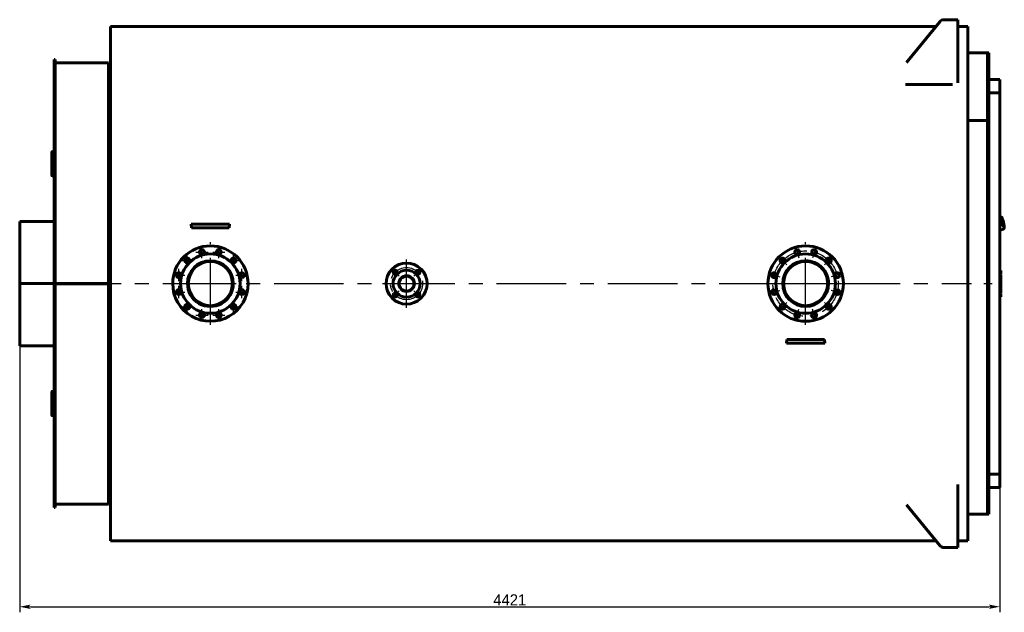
# Model space of a CAD drawing. Header units: millimetres. Extents: x 0 to 5310, y -175 to 841.
# Tile 6 of 6: x 4866 to 5310, y -148 to 119. Entities that reach past the tile are written whole.
import ezdxf

# ---------------------------------------------------------------- set-up
doc = ezdxf.new("R2010")
doc.units = ezdxf.units.MM
for name, pattern in [('CENTER_per13_scale0.480092', [24.38868, 15.242925, -3.048585, 3.048585, -3.048585]), ('CENTER_per1_scale0.118110', [6, 3.75, -0.75, 0.75, -0.75]), ('CENTER_per1_scale0.354331', [18, 11.25, -2.25, 2.25, -2.25]), ('CENTER_per1_scale0.433071', [22, 13.75, -2.75, 2.75, -2.75]), ('CENTER_per2_scale0.660433', [33.55, 20.96875, -4.19375, 4.19375, -4.19375]), ('CENTER_per4_scale0.910433', [46.25, 28.90625, -5.78125, 5.78125, -5.78125]), ('CENTER_per52_scale0.988093', [50.195122, 31.371951, -6.27439, 6.27439, -6.27439]), ('CENTER_per7_scale0.956130', [48.571429, 30.357143, -6.071429, 6.071429, -6.071429]), ('CENTER_per9_scale0.498175', [25.307274, 15.817046, -3.163409, 3.163409, -3.163409])]:
    doc.linetypes.add(name, pattern=pattern)
doc.styles.add('TextStyle_1', font='T-FLEX Type A.TTF', dxfattribs={"height": 5})
doc.dimstyles.new('DIM_ST_2', dxfattribs={"dimtxt": 5, "dimasz": 5, "dimexe": 2.5, "dimexo": 0, "dimtad": 1, "dimlfac": 10, "dimrnd": 0.01, "dimdsep": 46, "dimtxsty": 'TextStyle_1', "dimblk": 'Arrow_3_C7_Status', "dimcen": 0.09, "dimclrd": 7, "dimclre": 7, "dimclrt": 7, "dimazin": 0, "dimtfac": 1, "dimtdec": 0, "dimtmove": 0, "dimatfit": 0, "dimldrblk": 'NONE', "dimfxl": 1, "dimtvp": 1, "dimtolj": 1, "dimarcsym": 0})

# ---------------------------------------------------------------- blocks, each defined once
blk = doc.blocks.new('Arrow_3_C7_Status')
at = {"color": 7, "linetype": 'Continuous', "lineweight": 0}
blk.add_line((-1, 0), (-0.8, 0), dxfattribs=at)
at = {"color": 7}
blk.add_solid([(-1, -0.2), (0, 0), (-0.8, 0), (-1, 0.2)], dxfattribs=at)
blk = doc.blocks.new('*D13')
at = {"color": 7, "lineweight": -2}
for p, q in [((-222.04, -28), (-222.04, -148.22)), ((220.06, -85.99), (220.06, -148.22)), ((-217.04, -145.72), (215.06, -145.72))]:
    blk.add_line(p, q, dxfattribs=at)
at = {"layer": 'Defpoints', "color": 0}
for p in [(-222.04, -28), (220.06, -85.99), (220.06, -145.72)]:
    blk.add_point(p, dxfattribs=at)
at = {"color": 7, "lineweight": -2, "xscale": 5, "yscale": 5, "zscale": 5}
for p, rotation in [((-222.04, -145.72), 180), ((220.06, -145.72), 360)]:
    blk.add_blockref('Arrow_3_C7_Status', p, dxfattribs=dict(at, rotation=rotation))
at = {"color": 7, "insert": (-0.99, -142.6), "char_height": 5, "attachment_point": 5, "style": 'TextStyle_1'}
blk.add_mtext('\\A1;4421{\\H0.5x;\\S^ ;}', dxfattribs=at)
blk = doc.blocks.new('_None')
blk = doc.blocks.new('Проекция_4')
at = {"color": 7, "linetype": 'Continuous', "lineweight": 60}
for p, q in [((-181.037, -116), (-181.037, 116)), ((191.233, 116), (-181.037, 116)), ((178.0204, 99.6881), (192.9126, 118.0736)), ((198.663, 119), (194.8553, 119)), ((201.063, 119), (198.663, 119)), ((201.063, 119), (201.063, 90.5265)), ((205.563, 116), (201.063, 116)), ((205.563, 116), (205.563, -116)), ((214.463, 104), (205.563, 104)), ((214.463, 73.5391), (214.463, 104)), ((214.463, 104), (214.463, -104)), ((215.063, 104), (214.463, 104)), ((215.063, 104), (215.063, -104)), ((-206.537, 65.82), (-206.537, 101)), ((-206.037, 101), (-206.537, 101)), ((-206.037, 65.82), (-206.037, 101)), ((-182.037, 99.5), (-206.037, 99.5)), ((-182.037, 99.5), (-182.037, 0.0868)), ((-181.037, 99), (-182.037, 99)), ((177.463, 89.7717), (198.663, 89.7717)), ((215.063, 85.9869), (215.063, 91.9986)), ((215.063, 91.9986), (220.063, 91.9986)), ((220.063, 91.9986), (220.063, 85.9869)), ((220.063, 85.9869), (215.063, 85.9869)), ((220.063, 85.9869), (220.063, -85.9869)), ((205.563, 73.5391), (214.463, 73.5391)), ((205.563, 73.5391), (214.463, 73.5391)), ((214.463, 73.5391), (214.463, -104)), ((-206.537, 65.82), (-206.537, 64.0784)), ((-206.537, 59.0784), (-206.537, 64.0784)), ((-206.537, 64.0784), (-206.037, 64.0784)), ((-206.037, 65.82), (-206.037, 64.0784)), ((-206.037, 59.0784), (-206.037, 64.0784)), ((-207.537, 59.3626), (-207.537, 49.8085)), ((-206.537, 59.5448), (-207.037, 59.5448)), ((-206.537, 48.268), (-206.537, 59.0784)), ((-206.037, 48.268), (-206.037, 59.0784)), ((-207.537, 48.8709), (-207.537, 49.8085)), ((-207.037, 49.4919), (-206.537, 49.4919)), ((-207.037, 48.5603), (-206.537, 48.5603)), ((-206.537, 45.9912), (-206.537, 48.268)), ((-206.537, -45.9912), (-206.537, 45.9912)), ((-206.037, 48.268), (-206.037, 45.9912)), ((-206.037, -45.9912), (-206.037, 45.9912)), ((-222.037, 0.0024), (-222.037, 28)), ((-206.537, 28), (-222.037, 28)), ((-144.6669, 26.8), (-142.9035, 26.8)), ((-144.6669, 26.8), (-144.594, 25.2)), ((-142.9035, 26.8), (-129.1705, 26.8)), ((-129.1705, 26.8), (-127.407, 26.8)), ((-127.4799, 25.2), (-127.407, 26.8)), ((220.3358, 30.1814), (220.063, 30.1181)), ((220.063, 30.1158), (220.322, 30.1759)), ((220.322, 30.1759), (220.3364, 30.1788)), ((220.3674, 30.081), (220.3279, 30.123)), ((220.3701, 30.1832), (220.3358, 30.1814)), ((220.4007, 30.1676), (220.3696, 30.1613)), ((220.4792, 30.0821), (220.4007, 30.1676)), ((220.5072, 30.066), (220.4931, 30.0607)), ((220.5224, 30.0667), (220.5072, 30.066)), ((220.9963, 29.1541), (220.9979, 29.1544)), ((-144.594, 25.2), (-142.9035, 25.2)), ((-142.9035, 25.2), (-129.1705, 25.2)), ((-129.1705, 25.2), (-127.4799, 25.2)), ((220.063, 24.164), (221.6469, 24.5315)), ((220.063, 24.1671), (221.6293, 24.5306)), ((221.6283, 24.6361), (221.6113, 24.5809)), ((221.6293, 24.5306), (221.6463, 24.534)), ((221.6469, 24.5315), (221.6741, 24.5423)), ((221.6968, 24.571), (221.6656, 24.5647)), ((221.7296, 24.6824), (221.6968, 24.571)), ((221.7324, 24.7093), (221.7476, 24.71)), ((221.7476, 24.71), (221.7617, 24.7153)), ((220.483, 5.973), (220.063, 5.973)), ((220.483, 4.7128), (220.483, 5.973)), ((220.483, 4.1022), (220.483, 4.7128)), ((-222.037, 0.0024), (-222.037, 0.0024)), ((-222.037, 0.0024), (-206.537, 0.0024)), ((-222.037, 0.0024), (-206.537, 0.0024)), ((-182.037, 0.0868), (-206.037, 0.0868)), ((-182.037, 0.0864), (-206.037, 0.0864)), ((-182.037, 0.0864), (-182.037, 0.0868)), ((220.483, 4.1022), (220.063, 4.1022)), ((220.483, 4.101), (220.063, 4.101)), ((220.483, 4.0803), (220.063, 4.0803)), ((220.483, 3.8454), (220.063, 3.8454)), ((220.483, 2.8985), (220.063, 2.8985)), ((220.483, 2.703), (220.063, 2.703)), ((220.483, 2.6249), (220.063, 2.6249)), ((220.483, 1.7835), (220.063, 1.7835)), ((220.483, 0.9337), (220.063, 0.9337)), ((220.483, 4.0803), (220.483, 4.0819)), ((220.483, 2.8985), (220.483, 3.8454)), ((220.483, 2.703), (220.483, 2.8985)), ((220.483, 2.6266), (220.483, 2.7016)), ((220.483, 2.5838), (220.483, 2.6249)), ((220.483, 2.0235), (220.483, 2.5838)), ((220.483, 1.9604), (220.483, 2.0235)), ((220.483, 1.7555), (220.483, 1.9604)), ((220.483, 1.7434), (220.483, 1.7834)), ((220.483, 1.7488), (220.483, 1.7555)), ((220.483, 1.1801), (220.483, 1.7434)), ((220.483, 1.1184), (220.483, 1.1801)), ((220.483, 0.9424), (220.483, 1.1184)), ((220.483, 0.8528), (220.483, 0.9334)), ((220.483, 0.0777), (220.483, 0.8528)), ((220.483, -0.4617), (220.483, 0.0777)), ((-222.037, -28), (-222.037, -0.0024)), ((-222.037, -0.0024), (-222.037, -0.0024)), ((-222.037, -0.0024), (-206.537, -0.0024)), ((-222.037, -0.0024), (-206.537, -0.0024)), ((-182.037, -0.0864), (-206.037, -0.0864)), ((-182.037, -0.0868), (-206.037, -0.0868)), ((-182.037, -0.0868), (-182.037, -0.0864)), ((-182.037, -0.0868), (-182.037, -99.5)), ((220.483, -0.3597), (220.063, -0.3597)), ((220.483, -2.5663), (220.063, -2.5663)), ((220.483, -2.9171), (220.063, -2.9171)), ((220.483, -4.2283), (220.063, -4.2283)), ((220.483, -4.2283), (220.063, -4.2283)), ((220.483, -1.3077), (220.483, -0.36)), ((220.483, -2.5663), (220.483, -1.3077)), ((220.483, -2.9171), (220.483, -2.5663)), ((220.483, -4.2283), (220.483, -2.9171)), ((220.483, -4.2283), (220.483, -4.2283)), ((220.483, -4.5386), (220.063, -4.5386)), ((220.483, -5.5262), (220.063, -5.5262)), ((220.483, -6.027), (220.063, -6.027)), ((220.483, -5.5262), (220.483, -4.5386)), ((220.483, -6.027), (220.483, -5.5262)), ((123.906, -25.2), (123.8331, -26.8)), ((123.906, -25.2), (125.5965, -25.2)), ((125.5965, -25.2), (139.3295, -25.2)), ((139.3295, -25.2), (141.0201, -25.2)), ((141.093, -26.8), (141.0201, -25.2)), ((-222.037, -28), (-206.537, -28)), ((123.8331, -26.8), (125.5965, -26.8)), ((125.5965, -26.8), (139.3295, -26.8)), ((139.3295, -26.8), (141.093, -26.8)), ((-206.537, -48.5603), (-207.037, -48.5603)), ((-206.537, -48.268), (-206.537, -45.9912)), ((-206.537, -59.0784), (-206.537, -48.268)), ((-206.037, -45.9912), (-206.037, -48.268)), ((-206.037, -59.0784), (-206.037, -48.268)), ((-207.537, -48.8709), (-207.537, -49.8085)), ((-207.537, -49.8085), (-207.537, -59.3626)), ((-206.537, -49.4919), (-207.037, -49.4919)), ((-207.037, -59.5448), (-206.537, -59.5448)), ((-206.537, -64.0784), (-206.537, -59.0784)), ((-206.037, -64.0784), (-206.037, -59.0784)), ((-206.537, -65.82), (-206.537, -64.0784)), ((-206.537, -64.0784), (-206.037, -64.0784)), ((-206.537, -101), (-206.537, -65.82)), ((-206.037, -65.82), (-206.037, -64.0784)), ((-206.037, -101), (-206.037, -65.82)), ((215.063, -91.9986), (215.063, -85.9869)), ((215.063, -85.9869), (220.063, -85.9869)), ((220.063, -85.9869), (220.063, -91.9986)), ((201.063, -90.5265), (201.063, -119)), ((220.063, -91.9986), (215.063, -91.9986)), ((-206.537, -101), (-206.037, -101)), ((-206.037, -99.5), (-182.037, -99.5)), ((-182.037, -99), (-181.037, -99)), ((178.0204, -99.6881), (192.9126, -118.0736)), ((205.563, -104), (214.463, -104)), ((214.463, -104), (215.063, -104)), ((-181.037, -116), (191.233, -116)), ((198.663, -119), (194.8553, -119)), ((198.663, -119), (201.063, -119)), ((201.063, -116), (205.563, -116))]:
    blk.add_line(p, q, dxfattribs=at)
at = {"color": 7, "linetype": 'CENTER_per7_scale0.956130', "lineweight": 25}
for p, q in [((-136.037, -18.6667), (-136.037, 18.6667)), ((132.463, -18.6667), (132.463, 18.6667)), ((-154.7036, 0), (-117.3703, 0)), ((113.7964, 0), (151.1297, 0))]:
    blk.add_line(p, q, dxfattribs=at)
at = {"color": 7, "linetype": 'CENTER_per1_scale0.433071', "lineweight": 25}
for p, q in [((-142.6212, 14.2474), (-137.0879, 14.2474)), ((-139.8545, 11.4807), (-139.8545, 17.0141)), ((-134.986, 14.2474), (-129.4527, 14.2474)), ((-132.2194, 11.4807), (-132.2194, 17.0141)), ((127.9294, 16.9198), (129.3615, 11.575)), ((136.9967, 16.9198), (135.5646, 11.575)), ((-149.2334, 10.4298), (-143.7001, 10.4298)), ((-146.4668, 7.6632), (-146.4668, 13.1965)), ((-128.3738, 10.4298), (-122.8405, 10.4298)), ((-125.6071, 7.6632), (-125.6071, 13.1965)), ((120.0769, 12.3862), (123.9895, 8.4735)), ((144.8492, 12.3862), (140.9365, 8.4735)), ((-150.2844, 1.0509), (-150.2844, 6.5842)), ((-121.7896, 1.0509), (-121.7896, 6.5842)), ((115.5432, 4.5336), (120.888, 3.1015)), ((149.3828, 4.5336), (144.0381, 3.1015)), ((-153.051, 3.8176), (-147.5177, 3.8176)), ((-124.5562, 3.8176), (-119.0229, 3.8176)), ((-153.051, -3.8176), (-147.5177, -3.8176)), ((-150.2844, -6.5842), (-150.2844, -1.0509)), ((-124.5562, -3.8176), (-119.0229, -3.8176)), ((-121.7896, -6.5842), (-121.7896, -1.0509)), ((115.5432, -4.5336), (120.888, -3.1015)), ((149.3828, -4.5336), (144.0381, -3.1015)), ((-146.4668, -13.1965), (-146.4668, -7.6632)), ((-125.6071, -13.1965), (-125.6071, -7.6632)), ((120.0769, -12.3862), (123.9895, -8.4735)), ((144.8492, -12.3862), (140.9365, -8.4735)), ((-149.2334, -10.4298), (-143.7001, -10.4298)), ((-139.8545, -17.0141), (-139.8545, -11.4807)), ((-132.2194, -17.0141), (-132.2194, -11.4807)), ((-128.3738, -10.4298), (-122.8405, -10.4298)), ((127.9294, -16.9198), (129.3615, -11.575)), ((136.9967, -16.9198), (135.5646, -11.575)), ((-142.6212, -14.2474), (-137.0879, -14.2474)), ((-134.986, -14.2474), (-129.4527, -14.2474))]:
    blk.add_line(p, q, dxfattribs=at)
at = {"color": 7, "linetype": 'CENTER_per4_scale0.910433', "lineweight": 25}
for p, q in [((-47.537, -10.9167), (-47.537, 10.9167)), ((-58.4536, 0), (-36.6203, 0))]:
    blk.add_line(p, q, dxfattribs=at)
at = {"color": 7, "linetype": 'CENTER_per1_scale0.354331', "lineweight": 25}
for p, q in [((-54.4784, 6.9414), (-50.8486, 3.3116)), ((-40.5955, 6.9414), (-44.2253, 3.3116)), ((-54.4784, -6.9414), (-50.8486, -3.3116)), ((-40.5955, -6.9414), (-44.2253, -3.3116))]:
    blk.add_line(p, q, dxfattribs=at)
at = {"color": 7, "linetype": 'CENTER_per2_scale0.660433', "lineweight": 25}
for p, q in [((-47.537, -5.0217), (-47.537, 5.0217)), ((-52.5586, 0), (-42.5153, 0))]:
    blk.add_line(p, q, dxfattribs=at)
at = {"color": 7, "linetype": 'CENTER_per52_scale0.988093', "lineweight": 25}
blk.add_line((-207.7036, 0), (207.2297, 0), dxfattribs=at)
at = {"color": 7, "linetype": 'CENTER_per1_scale0.118110', "lineweight": 25}
blk.add_line((212.7964, 0), (216.7297, 0), dxfattribs=at)
at = {"color": 7, "lineweight": 60, "flags": 128}
for points in [[(-207.037, 59.5448), (-207.2283, 59.5311), (-207.3905, 59.4918), (-207.4989, 59.4328), (-207.537, 59.3626)], [(-207.537, 49.8085), (-207.4989, 49.6877), (-207.3905, 49.585), (-207.2283, 49.5161), (-207.037, 49.4919)], [(-207.537, 48.8709), (-207.4989, 48.7524), (-207.3905, 48.6516), (-207.2283, 48.5841), (-207.037, 48.5603)], [(220.4258, 30.0767), (220.4331, 30.0653), (220.4421, 30.0565), (220.4518, 30.0516), (220.4608, 30.0509)], [(220.9008, 29.8677), (220.8971, 29.8743), (220.7589, 30.0085), (220.729, 30.0187)], [(221.7296, 24.6824), (221.7295, 24.6821), (221.7272, 24.6802), (221.717, 24.6734)], [(221.9215, 24.8395), (221.9606, 24.8907), (222.0084, 25.021), (222.0175, 25.0979)], [(-207.037, -48.5603), (-207.2283, -48.5841), (-207.3905, -48.6516), (-207.4989, -48.7524), (-207.537, -48.8709)], [(-207.037, -49.4919), (-207.2283, -49.5161), (-207.3905, -49.585), (-207.4989, -49.6877), (-207.537, -49.8085)], [(-207.537, -59.3626), (-207.4989, -59.4328), (-207.3905, -59.4918), (-207.2283, -59.5311), (-207.037, -59.5448)]]:
    blk.add_lwpolyline(points, dxfattribs=at)
at = {"color": 7, "linetype": 'CENTER_per13_scale0.480092', "lineweight": 25}
blk.add_circle((132.463, 0), 14.75, dxfattribs=at)
blk.add_circle((132.463, 0), 14.75, dxfattribs=at)
at = {"color": 7, "linetype": 'Continuous', "lineweight": 60}
for centre, radius in [((-136.037, 0), 9.955), ((-47.537, 0), 6.1), ((-47.537, 0), 6.1), ((-47.537, 0), 3.355), ((-47.537, 0), 3.355)]:
    blk.add_circle(centre, radius, dxfattribs=at)
at = {"color": 7, "linetype": 'CENTER_per9_scale0.498175', "lineweight": 25}
blk.add_circle((-47.537, 0), 7.25, dxfattribs=at)
at = {"color": 7, "linetype": 'Continuous', "lineweight": 60}
for centre, radius, start, end in [((194.8553, 116.5), 2.5, 90, 140.992527), ((220.3644, 30.1336), 0.05, 42.54453, 83.506796), ((220.4421, 30.2513), 0.1754, 264.683268, 272.473665), ((220.367, 30.4185), 0.3794, 284.326723, 289.420191), ((220.4767, 30.0918), 0.00987, 252.309302, 281.526672), ((220.5154, 30.1153), 0.0492, 222.550422, 278.146492), ((221.6492, 24.5856), 0.05, 299.692719, 343.41594), ((221.7597, 24.4116), 0.299, 95.247244, 101.717721), ((221.7057, 24.724), 0.048, 281.662472, 299.899989), ((221.7769, 24.6685), 0.0492, 107.992912, 163.552284), ((221.7553, 24.6935), 0.0227, 73.703575, 117.110358), ((221.7443, 24.7338), 0.024, 287.737102, 290.32839), ((221.7441, 24.7338), 0.024, 288.129699, 290.13569), ((-136.037, 0), 17, 360, 179.999995), ((-136.037, 0), 13.4, 360, 180), ((-139.8545, 14.2474), 1.1, 0.000006, 180), ((-139.8545, 14.2474), 1.1, 180, 0.000006), ((-132.2194, 14.2474), 1.1, 0, 180), ((-132.2194, 14.2474), 1.1, 180, 0), ((132.463, 0), 17, 90, 360), ((132.463, 0), 13.4, 90, 359.999997), ((128.6455, 14.2474), 1.1, 90, 0), ((128.6455, 14.2474), 1.1, 0, 90), ((132.463, 0), 17, 360, 90), ((132.463, 0), 13.4, 359.999997, 90), ((136.2806, 14.2474), 1.1, 90, 0.000014), ((136.2806, 14.2474), 1.1, 0.000014, 90), ((-146.4668, 10.4298), 1.1, 0.000006, 179.999994), ((-146.4668, 10.4298), 1.1, 179.999994, 0.000006), ((-136.037, 0), 10.325, 360, 179.999997), ((-125.6071, 10.4298), 1.1, 0, 180), ((-125.6071, 10.4298), 1.1, 180, 0), ((-47.537, 0), 9.25, 45, 135), ((-47.537, 0), 9.25, 45, 135), ((122.0332, 10.4298), 1.1, 90, 0), ((122.0332, 10.4298), 1.1, 0, 90), ((132.463, 0), 10.325, 90, 359.999997), ((132.463, 0), 9.955, 90, 359.999997), ((132.463, 0), 10.325, 359.999997, 90), ((132.463, 0), 9.955, 359.999997, 90), ((142.8929, 10.4298), 1.1, 90, 0.000006), ((142.8929, 10.4298), 1.1, 0.000006, 90), ((-150.2844, 3.8176), 1.1, 0, 180), ((-121.7896, 3.8176), 1.1, 0.000006, 180), ((-47.537, 0), 9.25, 135, 45), ((-47.537, 0), 9.25, 135, 45), ((-52.6635, 5.1265), 0.9, 135, 45), ((-52.6635, 5.1265), 0.9, 135, 45), ((-52.6635, 5.1265), 0.9, 45, 135), ((-52.6635, 5.1265), 0.9, 45, 135), ((-42.4104, 5.1265), 0.9, 135, 45), ((-42.4104, 5.1265), 0.9, 135, 45), ((-42.4104, 5.1265), 0.9, 45, 135), ((-42.4104, 5.1265), 0.9, 45, 135), ((118.2156, 3.8176), 1.1, 90, 359.999994), ((118.2156, 3.8176), 1.1, 359.999994, 90), ((146.7104, 3.8176), 1.1, 90, 0.000006), ((146.7104, 3.8176), 1.1, 0.000006, 90), ((-136.037, 0), 17, 179.999995, 360), ((-150.2844, 3.8176), 1.1, 180, 0), ((-136.037, 0), 10.325, 179.999997, 360), ((-121.7896, 3.8176), 1.1, 180, 0.000006), ((-47.537, 0), 3.515, 135, 225), ((-47.537, 0), 3.515, 135, 225), ((-47.537, 0), 3.515, 225, 135), ((-47.537, 0), 3.515, 225, 135), ((-150.2844, -3.8176), 1.1, 0, 180), ((-150.2844, -3.8176), 1.1, 180, 0), ((-136.037, 0), 13.4, 180, 360), ((-121.7896, -3.8176), 1.1, 0.000006, 180), ((-121.7896, -3.8176), 1.1, 180, 0.000006), ((-52.6635, -5.1265), 0.9, 45, 135), ((-52.6635, -5.1265), 0.9, 45, 135), ((-42.4104, -5.1265), 0.9, 45, 135), ((-42.4104, -5.1265), 0.9, 45, 135), ((118.2156, -3.8176), 1.1, 90, 359.999994), ((118.2156, -3.8176), 1.1, 359.999994, 90), ((146.7104, -3.8176), 1.1, 90, 0.000006), ((146.7104, -3.8176), 1.1, 0.000006, 90), ((-52.6635, -5.1265), 0.9, 135, 45), ((-52.6635, -5.1265), 0.9, 135, 45), ((-42.4104, -5.1265), 0.9, 135, 45), ((-42.4104, -5.1265), 0.9, 135, 45), ((-146.4668, -10.4298), 1.1, 0.000006, 179.999994), ((-146.4668, -10.4298), 1.1, 179.999994, 0.000006), ((-139.8545, -14.2474), 1.1, 0.000006, 180), ((-132.2194, -14.2474), 1.1, 0, 179.999994), ((-125.6071, -10.4298), 1.1, 0, 180), ((-125.6071, -10.4298), 1.1, 180, 0), ((122.0332, -10.4298), 1.1, 90, 0), ((122.0332, -10.4298), 1.1, 0, 90), ((128.6455, -14.2474), 1.1, 90, 0), ((128.6455, -14.2474), 1.1, 0, 90), ((136.2806, -14.2474), 1.1, 90, 0.000006), ((136.2806, -14.2474), 1.1, 0.000006, 90), ((142.8929, -10.4298), 1.1, 90, 0.000006), ((142.8929, -10.4298), 1.1, 0.000006, 90), ((-139.8545, -14.2474), 1.1, 180, 0.000006), ((-132.2194, -14.2474), 1.1, 179.999994, 0), ((194.8553, -116.5), 2.5, 219.007473, 270)]:
    blk.add_arc(centre, radius, start, end, dxfattribs=at)
for centre, major_axis, start_param, end_param in [((221.0896, 27.3792), (-0.627, 2.702), 6.23768873, 6.27970926), ((221.3927, 27.4496), (-0.3956, 1.7047), 6.27970931, 9.42477796), ((221.1029, 27.3823), (-0.3956, 1.7047), 3.85813278, 5.56664518), ((221.1029, 27.3823), (0.3956, -1.7047), 0.71654013, 2.42505252), ((221.3927, 27.4496), (0.5538, -2.3866), 0.32377807, 2.84289505), ((221.3927, 27.4496), (0.3956, -1.7047), 0, 3.13811665), ((221.3927, 27.4496), (-0.5538, 2.3866), 1.56732033, 2.17596944)]:
    blk.add_ellipse(centre, major_axis=major_axis, ratio=0.12940953, start_param=start_param, end_param=end_param, dxfattribs=at)
dim = blk.add_linear_dim(base=(220.063, -145.72), p1=(-222.037, -28), p2=(220.063, -85.9869), text='<>{\\H0.5x;\\S^ ;}', dimstyle='DIM_ST_2')
dim.commit()
dim.dimension.update_dxf_attribs({"geometry": '*D13', "text_midpoint": (-0.987, -145.72), "dimtype": 160})

msp = doc.modelspace()

# ---------------------------------------------------------------- block references
msp.add_blockref('Проекция_4', (5087.81, 0))

doc.saveas('drawing.dxf')
